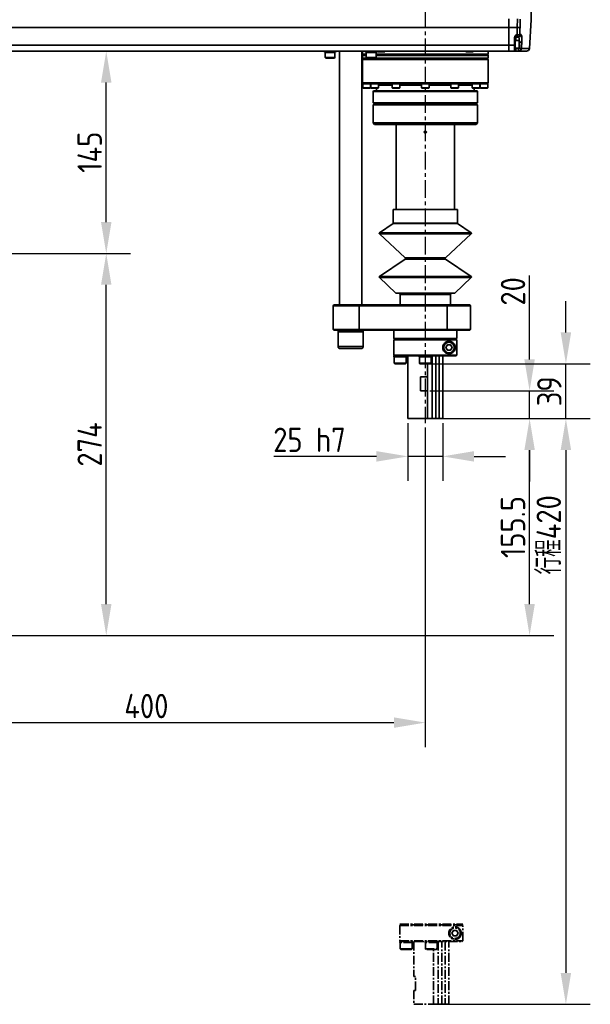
# Model space of a CAD drawing. Header units: millimetres. Extents: x 13873 to 18697, y 1443 to 6366.
# Tile 21 of 27: x 16222 to 16631, y 4223 to 4929. Entities that reach past the tile are written whole.
import ezdxf

# ---------------------------------------------------------------- set-up
doc = ezdxf.new("R2010")
doc.units = ezdxf.units.MM
doc.header["$PDSIZE"] = -1
doc.linetypes.add('CENTER', pattern=[10.16, 6.35, -1.27, 1.27, -1.27])
doc.linetypes.add('CENTERX2', pattern=[20.32, 12.7, -2.54, 2.54, -2.54])
doc.styles.add('标准汉字', font='gbenor.shx', dxfattribs={"bigfont": 'gbcbig.shx'})
doc.dimstyles.new('ISO-25', dxfattribs={"dimscale": 5, "dimtxt": 3.5, "dimasz": 4.5, "dimexe": 3.5, "dimexo": 0.625, "dimtad": 1, "dimdec": 1, "dimdsep": 46, "dimtxsty": '标准汉字', "dimcen": 2.5, "dimclrd": 1, "dimclre": 1, "dimadec": 0, "dimazin": 0, "dimtfac": 1, "dimtdec": 1, "dimtmove": 1, "dimatfit": 3, "dimfxl": 1, "dimarcsym": 0})

# ---------------------------------------------------------------- blocks, each defined once
blk = doc.blocks.new('*D15')
at = {"color": 1, "lineweight": -2, "transparency": 16777216}
for p, q in [((16112.66, 4751.71), (16112.66, 4407.46)), ((16512.66, 4636.43), (16512.66, 4407.46)), ((16135.16, 4424.96), (16490.16, 4424.96))]:
    blk.add_line(p, q, dxfattribs=at)
at = {"color": 1, "transparency": 16777216}
for points in [[(16135.16, 4428.71), (16135.16, 4421.21), (16112.66, 4424.96)], [(16490.16, 4428.71), (16490.16, 4421.21), (16512.66, 4424.96)]]:
    blk.add_solid(points, dxfattribs=at)
at = {"layer": 'Defpoints', "color": 0, "transparency": 16777216}
for p in [(16112.66, 4754.83), (16512.66, 4639.56), (16512.66, 4424.96)]:
    blk.add_point(p, dxfattribs=at)
at = {"color": 0, "transparency": 16777216, "insert": (16312.66, 4436.83), "char_height": 17.5, "attachment_point": 5, "style": '标准汉字'}
blk.add_mtext('400', dxfattribs=at)
blk = doc.blocks.new('*D16')
at = {"color": 1, "lineweight": -2, "transparency": 16777216}
for p, q in [((16155.29, 4761.39), (16301.39, 4761.39)), ((16283.89, 4509.89), (16283.89, 4738.89)), ((15803.29, 4487.39), (16301.39, 4487.39))]:
    blk.add_line(p, q, dxfattribs=at)
at = {"color": 1, "transparency": 16777216}
for points in [[(16280.14, 4738.89), (16287.64, 4738.89), (16283.89, 4761.39)], [(16280.14, 4509.89), (16287.64, 4509.89), (16283.89, 4487.39)]]:
    blk.add_solid(points, dxfattribs=at)
at = {"layer": 'Defpoints', "color": 0, "transparency": 16777216}
for p in [(16152.16, 4761.39), (16283.89, 4761.39), (15800.16, 4487.39)]:
    blk.add_point(p, dxfattribs=at)
at = {"color": 0, "transparency": 16777216, "insert": (16272.01, 4624.39), "char_height": 17.5, "attachment_point": 5, "rotation": 90, "style": '标准汉字'}
blk.add_mtext('274', dxfattribs=at)
blk = doc.blocks.new('*D17')
at = {"color": 1, "lineweight": -2, "transparency": 16777216}
for p, q in [((16249.47, 4906.39), (16301.39, 4906.39)), ((16283.89, 4783.89), (16283.89, 4883.89)), ((16155.29, 4761.39), (16301.39, 4761.39))]:
    blk.add_line(p, q, dxfattribs=at)
at = {"color": 1, "transparency": 16777216}
for points in [[(16280.14, 4883.89), (16287.64, 4883.89), (16283.89, 4906.39)], [(16280.14, 4783.89), (16287.64, 4783.89), (16283.89, 4761.39)]]:
    blk.add_solid(points, dxfattribs=at)
at = {"layer": 'Defpoints', "color": 0, "transparency": 16777216}
for p in [(16246.35, 4906.39), (16283.89, 4906.39), (16152.16, 4761.39)]:
    blk.add_point(p, dxfattribs=at)
at = {"color": 0, "transparency": 16777216, "insert": (16272.01, 4833.89), "char_height": 17.5, "attachment_point": 5, "rotation": 90, "style": '标准汉字'}
blk.add_mtext('145', dxfattribs=at)
blk = doc.blocks.new('*D18')
at = {"color": 1, "lineweight": -2, "transparency": 16777216}
for p, q in [((16445.45, 5558.77), (15421.75, 5558.77)), ((15439.25, 4509.89), (15439.25, 5536.27)), ((15539.54, 4487.39), (15421.75, 4487.39))]:
    blk.add_line(p, q, dxfattribs=at)
at = {"color": 1, "transparency": 16777216}
for points in [[(15435.5, 5536.27), (15443, 5536.27), (15439.25, 5558.77)], [(15435.5, 4509.89), (15443, 4509.89), (15439.25, 4487.39)]]:
    blk.add_solid(points, dxfattribs=at)
at = {"layer": 'Defpoints', "color": 0, "transparency": 16777216}
for p in [(15439.25, 5558.77), (16448.58, 5558.77), (15542.66, 4487.39)]:
    blk.add_point(p, dxfattribs=at)
at = {"color": 0, "transparency": 16777216, "insert": (15427.38, 5023.08), "char_height": 17.5, "attachment_point": 5, "rotation": 90, "style": '标准汉字'}
blk.add_mtext('1071', dxfattribs=at)
blk = doc.blocks.new('*D19')
at = {"color": 1, "lineweight": -2, "transparency": 16777216}
for p, q in [((16500.16, 4639.76), (16500.16, 4598.33)), ((16525.16, 4639.76), (16525.16, 4598.33)), ((16477.66, 4615.83), (16404.06, 4615.83)), ((16525.16, 4615.83), (16500.16, 4615.83)), ((16547.66, 4615.83), (16570.16, 4615.83))]:
    blk.add_line(p, q, dxfattribs=at)
at = {"color": 1, "transparency": 16777216}
for points in [[(16477.66, 4619.58), (16477.66, 4612.08), (16500.16, 4615.83)], [(16547.66, 4619.58), (16547.66, 4612.08), (16525.16, 4615.83)]]:
    blk.add_solid(points, dxfattribs=at)
at = {"layer": 'Defpoints', "color": 0, "transparency": 16777216}
for p in [(16500.16, 4642.89), (16525.16, 4642.89), (16525.16, 4615.83)]:
    blk.add_point(p, dxfattribs=at)
at = {"color": 0, "transparency": 16777216, "insert": (16429.61, 4627.7), "char_height": 17.5, "attachment_point": 5, "style": '标准汉字'}
blk.add_mtext('25 h7', dxfattribs=at)
blk = doc.blocks.new('*D21')
at = {"color": 1, "lineweight": -2, "transparency": 16777216}
for p, q in [((16587.43, 4685.39), (16587.43, 4745.48)), ((16515.79, 4662.89), (16604.93, 4662.89)), ((16587.43, 4642.89), (16587.43, 4662.89)), ((16517.36, 4642.89), (16604.93, 4642.89)), ((16587.43, 4620.39), (16587.43, 4597.89))]:
    blk.add_line(p, q, dxfattribs=at)
at = {"color": 1, "transparency": 16777216}
for points in [[(16583.68, 4685.39), (16591.18, 4685.39), (16587.43, 4662.89)], [(16583.68, 4620.39), (16591.18, 4620.39), (16587.43, 4642.89)]]:
    blk.add_solid(points, dxfattribs=at)
at = {"layer": 'Defpoints', "color": 0, "transparency": 16777216}
for p in [(16512.66, 4662.89), (16587.43, 4662.89), (16514.23, 4642.89)]:
    blk.add_point(p, dxfattribs=at)
at = {"color": 0, "transparency": 16777216, "insert": (16575.55, 4734.14), "char_height": 17.5, "attachment_point": 5, "rotation": 90, "style": '标准汉字'}
blk.add_mtext('20', dxfattribs=at)
blk = doc.blocks.new('*D22')
at = {"color": 1, "lineweight": -2, "transparency": 16777216}
for p, q in [((16613.47, 4704.69), (16613.47, 4727.19)), ((16515.79, 4682.19), (16630.97, 4682.19)), ((16613.47, 4642.89), (16613.47, 4682.19)), ((16528.29, 4642.89), (16630.97, 4642.89)), ((16613.47, 4620.39), (16613.47, 4597.89))]:
    blk.add_line(p, q, dxfattribs=at)
at = {"color": 1, "transparency": 16777216}
for points in [[(16609.72, 4704.69), (16617.22, 4704.69), (16613.47, 4682.19)], [(16609.72, 4620.39), (16617.22, 4620.39), (16613.47, 4642.89)]]:
    blk.add_solid(points, dxfattribs=at)
at = {"layer": 'Defpoints', "color": 0, "transparency": 16777216}
for p in [(16512.66, 4682.19), (16613.47, 4682.19), (16525.16, 4642.89)]:
    blk.add_point(p, dxfattribs=at)
at = {"color": 0, "transparency": 16777216, "insert": (16601.59, 4662.54), "char_height": 17.5, "attachment_point": 5, "rotation": 90, "style": '标准汉字'}
blk.add_mtext('39', dxfattribs=at)
blk = doc.blocks.new('*D23')
at = {"color": 1, "lineweight": -2, "transparency": 16777216}
for p, q in [((16528.29, 4642.89), (16630.97, 4642.89)), ((16613.47, 4620.39), (16613.47, 4245.47)), ((16524.94, 4222.97), (16630.97, 4222.97))]:
    blk.add_line(p, q, dxfattribs=at)
at = {"color": 1, "transparency": 16777216}
for points in [[(16609.72, 4620.39), (16617.22, 4620.39), (16613.47, 4642.89)], [(16609.72, 4245.47), (16617.22, 4245.47), (16613.47, 4222.97)]]:
    blk.add_solid(points, dxfattribs=at)
at = {"layer": 'Defpoints', "color": 0, "transparency": 16777216}
for p in [(16525.16, 4642.89), (16521.81, 4222.97), (16613.47, 4222.97)]:
    blk.add_point(p, dxfattribs=at)
at = {"color": 0, "transparency": 16777216, "insert": (16601.21, 4559.64), "char_height": 17.5, "attachment_point": 5, "rotation": 90, "style": '标准汉字'}
blk.add_mtext('行程420', dxfattribs=at)
blk = doc.blocks.new('*D73')
at = {"color": 1, "lineweight": -2, "transparency": 16777216}
for p, q in [((16510.32, 4642.89), (16604.93, 4642.89)), ((16587.43, 4509.89), (16587.43, 4620.39)), ((15793.29, 4487.39), (16604.93, 4487.39))]:
    blk.add_line(p, q, dxfattribs=at)
at = {"color": 1, "transparency": 16777216}
for points in [[(16583.68, 4620.39), (16591.18, 4620.39), (16587.43, 4642.89)], [(16583.68, 4509.89), (16591.18, 4509.89), (16587.43, 4487.39)]]:
    blk.add_solid(points, dxfattribs=at)
at = {"layer": 'Defpoints', "color": 0, "transparency": 16777216}
for p in [(16507.2, 4642.89), (16587.43, 4642.89), (15790.16, 4487.39)]:
    blk.add_point(p, dxfattribs=at)
at = {"color": 0, "transparency": 16777216, "insert": (16575.55, 4565.14), "char_height": 17.5, "attachment_point": 5, "rotation": 90, "style": '标准汉字'}
blk.add_mtext('155.5', dxfattribs=at)

msp = doc.modelspace()

# ---------------------------------------------------------------- linework, layer by layer
at = {"color": 4, "linetype": 'CENTERX2'}
msp.add_line((16512.66, 4996.69), (16512.66, 4639.56), dxfattribs=at)
at = {"linetype": 'Continuous', "lineweight": 35}
for p, q in [((16572.66, 4929.5), (16572.66, 4923.3)), ((16578.61, 4923.3), (16578.76, 4929.5)), ((16580.72, 4929.44), (16580.57, 4923.46)), ((16572.66, 4923.3), (16032.66, 4923.3)), ((16572.66, 4923.3), (16572.66, 4910.77)), ((16578.61, 4923.3), (16572.66, 4923.3)), ((16576.66, 4910.77), (16576.66, 4915.92)), ((16577.16, 4914.14), (16576.66, 4914.14)), ((16579.86, 4914.14), (16577.16, 4914.14)), ((16577.16, 4908.64), (16577.16, 4914.14)), ((16577.16, 4914.14), (16577.16, 4908.85)), ((16577.66, 4918.14), (16578.47, 4918.14)), ((16577.66, 4918.14), (16577.66, 4916.39)), ((16578.47, 4916.39), (16577.66, 4916.39)), ((16577.66, 4916.39), (16577.66, 4914.14)), ((16578.47, 4916.39), (16578.47, 4918.14)), ((16579.33, 4916.39), (16578.47, 4916.39)), ((16580.16, 4913.84), (16579.86, 4914.14)), ((16579.86, 4908.64), (16579.86, 4914.14)), ((16580.16, 4913.84), (16580.16, 4908.94)), ((16580.43, 4918.27), (16581.29, 4918.27)), ((16032.66, 4910.77), (16572.66, 4910.77)), ((16572.66, 4910.77), (16572.66, 4906.39)), ((16576.66, 4910.77), (16572.66, 4910.77)), ((16576.66, 4906.39), (16576.66, 4910.77)), ((16576.66, 4908.64), (16577.16, 4908.64)), ((16576.66, 4908.39), (16577.66, 4908.39)), ((16577.16, 4908.85), (16577.16, 4908.64)), ((16577.16, 4908.64), (16579.86, 4908.64)), ((16577.66, 4908.64), (16577.66, 4908.39)), ((16577.66, 4908.39), (16577.66, 4906.39)), ((16577.66, 4908.39), (16579.59, 4908.39)), ((16579.59, 4908.39), (16579.61, 4908.64)), ((16579.59, 4908.39), (16581.56, 4908.22)), ((16579.59, 4906.39), (16579.59, 4908.39)), ((16579.86, 4908.64), (16580.16, 4908.94)), ((16580.16, 4912.87), (16581.91, 4912.74)), ((16581.56, 4908.22), (16587.29, 4908.22)), ((16572.66, 4906.39), (16032.66, 4906.39)), ((16439.88, 4906.39), (16439.88, 4906.09)), ((16448.88, 4906.09), (16439.88, 4906.09)), ((16440.88, 4906.09), (16440.88, 4905.39)), ((16440.88, 4905.39), (16440.88, 4901.74)), ((16440.88, 4905.39), (16447.88, 4905.39)), ((16440.88, 4901.74), (16441.23, 4901.39)), ((16440.88, 4901.74), (16447.88, 4901.74)), ((16447.53, 4901.39), (16441.23, 4901.39)), ((16447.53, 4901.39), (16447.88, 4901.74)), ((16447.88, 4905.39), (16447.88, 4906.09)), ((16447.88, 4901.74), (16447.88, 4905.39)), ((16448.88, 4906.09), (16448.88, 4906.39)), ((16451.1, 4906.39), (16451.1, 4724.39)), ((16467.1, 4724.39), (16467.1, 4906.39)), ((16467.66, 4906.39), (16467.66, 4904.29)), ((16467.66, 4904.29), (16468.06, 4903.89)), ((16467.66, 4904.29), (16470.32, 4904.29)), ((16468.16, 4903.89), (16467.66, 4903.39)), ((16467.66, 4903.39), (16467.66, 4901.39)), ((16470.32, 4903.39), (16467.66, 4903.39)), ((16467.66, 4901.39), (16468.16, 4900.89)), ((16470.67, 4901.39), (16467.66, 4901.39)), ((16468.06, 4900.89), (16467.66, 4900.49)), ((16467.66, 4900.49), (16467.66, 4883.79)), ((16557.66, 4900.49), (16467.66, 4900.49)), ((16468.06, 4903.89), (16470.32, 4903.89)), ((16557.26, 4900.89), (16468.06, 4900.89)), ((16469.32, 4906.39), (16469.32, 4906.09)), ((16478.32, 4906.09), (16469.32, 4906.09)), ((16470.32, 4906.09), (16470.32, 4905.39)), ((16470.32, 4905.39), (16470.32, 4901.74)), ((16470.32, 4905.39), (16475.57, 4905.39)), ((16477.32, 4905.39), (16470.32, 4905.39)), ((16470.32, 4901.74), (16470.67, 4901.39)), ((16470.32, 4901.74), (16475.57, 4901.74)), ((16475.4, 4901.39), (16470.67, 4901.39)), ((16476.97, 4901.39), (16475.4, 4901.39)), ((16475.57, 4905.39), (16477.32, 4905.39)), ((16475.57, 4901.74), (16477.32, 4901.74)), ((16476.97, 4901.39), (16477.32, 4901.74)), ((16512.66, 4901.39), (16476.97, 4901.39)), ((16477.32, 4905.39), (16477.32, 4906.09)), ((16477.32, 4901.74), (16477.32, 4905.39)), ((16477.32, 4904.29), (16557.66, 4904.29)), ((16477.32, 4903.89), (16500.4, 4903.89)), ((16512.66, 4903.39), (16477.32, 4903.39)), ((16478.32, 4906.09), (16478.32, 4906.39)), ((16478.37, 4905.99), (16478.37, 4906.39)), ((16478.37, 4905.99), (16478.89, 4906.36)), ((16483.53, 4905.99), (16478.37, 4905.99)), ((16478.91, 4906.39), (16478.89, 4906.36)), ((16478.89, 4906.36), (16478.89, 4906.39)), ((16483.49, 4906.39), (16483.49, 4906.36)), ((16483.53, 4905.99), (16483.49, 4906.36)), ((16483.53, 4906.39), (16483.53, 4905.99)), ((16501.85, 4903.89), (16500.35, 4903.89)), ((16501.85, 4903.89), (16555.54, 4903.89)), ((16557.66, 4903.39), (16512.66, 4903.39)), ((16557.66, 4901.39), (16512.66, 4901.39)), ((16541.8, 4905.99), (16541.8, 4906.39)), ((16541.8, 4905.99), (16541.84, 4906.36)), ((16546.96, 4905.99), (16541.8, 4905.99)), ((16541.84, 4906.36), (16541.84, 4906.39)), ((16546.43, 4906.36), (16546.41, 4906.39)), ((16546.43, 4906.39), (16546.43, 4906.36)), ((16546.96, 4905.99), (16546.43, 4906.36)), ((16546.96, 4906.39), (16546.96, 4905.99)), ((16555.69, 4903.89), (16555.54, 4903.89)), ((16555.93, 4903.89), (16557.26, 4903.89)), ((16557.66, 4903.39), (16557.16, 4903.89)), ((16557.16, 4900.89), (16557.66, 4901.39)), ((16557.26, 4903.89), (16557.66, 4904.29)), ((16557.66, 4900.49), (16557.26, 4900.89)), ((16557.66, 4904.29), (16557.66, 4906.39)), ((16557.66, 4901.39), (16557.66, 4903.39)), ((16557.66, 4883.79), (16557.66, 4900.49)), ((16576.66, 4906.39), (16572.66, 4906.39)), ((16579.59, 4906.39), (16577.66, 4906.39)), ((16585.29, 4906.39), (16579.59, 4906.39)), ((16467.66, 4883.79), (16468.06, 4883.39)), ((16467.66, 4883.79), (16557.66, 4883.79)), ((16467.91, 4883.39), (16467.91, 4882.89)), ((16468.07, 4883.39), (16467.91, 4883.39)), ((16467.91, 4882.89), (16467.91, 4880.19)), ((16467.91, 4882.89), (16469.16, 4882.89)), ((16473.41, 4882.89), (16467.91, 4882.89)), ((16467.91, 4880.19), (16468.21, 4879.89)), ((16467.91, 4880.19), (16469.16, 4880.19)), ((16468.07, 4883.39), (16473.54, 4883.39)), ((16469.32, 4879.89), (16468.21, 4879.89)), ((16469.16, 4882.89), (16473.41, 4882.89)), ((16469.16, 4880.19), (16473.41, 4880.19)), ((16473.11, 4879.89), (16469.32, 4879.89)), ((16473.11, 4879.89), (16473.41, 4880.19)), ((16473.41, 4882.89), (16473.41, 4883.39)), ((16473.41, 4880.19), (16473.41, 4882.89)), ((16473.54, 4883.39), (16473.54, 4882.89)), ((16473.54, 4882.89), (16473.54, 4880.19)), ((16473.54, 4882.89), (16476.14, 4882.89)), ((16479.04, 4882.89), (16473.54, 4882.89)), ((16473.54, 4880.19), (16473.84, 4879.89)), ((16473.54, 4880.19), (16476.14, 4880.19)), ((16474.51, 4883.39), (16473.58, 4883.39)), ((16476.15, 4879.89), (16473.84, 4879.89)), ((16474.51, 4883.39), (16489.57, 4883.39)), ((16476.14, 4882.89), (16479.04, 4882.89)), ((16476.14, 4880.19), (16479.04, 4880.19)), ((16478.74, 4879.89), (16476.15, 4879.89)), ((16477.66, 4879.89), (16477.66, 4877.89)), ((16478.74, 4879.89), (16479.04, 4880.19)), ((16479.04, 4882.89), (16479.04, 4883.39)), ((16479.04, 4880.19), (16479.04, 4882.89)), ((16479.04, 4882.39), (16488.91, 4882.39)), ((16479.04, 4881.99), (16488.91, 4881.99)), ((16488.91, 4883.39), (16488.91, 4882.89)), ((16488.91, 4882.89), (16488.91, 4880.19)), ((16488.91, 4882.89), (16492.9, 4882.89)), ((16494.41, 4882.89), (16488.91, 4882.89)), ((16488.91, 4880.19), (16489.21, 4879.89)), ((16488.91, 4880.19), (16492.9, 4880.19)), ((16492.77, 4879.89), (16489.21, 4879.89)), ((16491.17, 4883.39), (16489.57, 4883.39)), ((16491.17, 4883.39), (16511.74, 4883.39)), ((16494.11, 4879.89), (16492.77, 4879.89)), ((16492.9, 4882.89), (16494.41, 4882.89)), ((16492.9, 4880.19), (16494.41, 4880.19)), ((16494.11, 4879.89), (16494.41, 4880.19)), ((16494.41, 4882.89), (16494.41, 4883.39)), ((16494.41, 4880.19), (16494.41, 4882.89)), ((16494.41, 4882.39), (16509.91, 4882.39)), ((16494.41, 4881.99), (16509.91, 4881.99)), ((16509.91, 4883.39), (16509.91, 4882.89)), ((16509.91, 4882.89), (16509.91, 4880.19)), ((16509.91, 4882.89), (16514.96, 4882.89)), ((16515.41, 4882.89), (16509.91, 4882.89)), ((16509.91, 4880.19), (16510.21, 4879.89)), ((16509.91, 4880.19), (16514.96, 4880.19)), ((16514.71, 4879.89), (16510.21, 4879.89)), ((16513.59, 4883.39), (16511.74, 4883.39)), ((16513.59, 4883.39), (16534.16, 4883.39)), ((16515.11, 4879.89), (16514.71, 4879.89)), ((16514.96, 4882.89), (16515.41, 4882.89)), ((16514.96, 4880.19), (16515.41, 4880.19)), ((16515.11, 4879.89), (16515.41, 4880.19)), ((16515.41, 4882.89), (16515.41, 4883.39)), ((16515.41, 4880.19), (16515.41, 4882.89)), ((16515.41, 4882.39), (16530.91, 4882.39)), ((16515.41, 4881.99), (16530.91, 4881.99)), ((16530.91, 4883.39), (16530.91, 4882.89)), ((16530.91, 4882.89), (16530.91, 4880.19)), ((16530.91, 4882.89), (16536.41, 4882.89)), ((16536.41, 4882.89), (16530.91, 4882.89)), ((16530.91, 4880.19), (16531.21, 4879.89)), ((16530.91, 4880.19), (16536.41, 4880.19)), ((16536.11, 4879.89), (16531.21, 4879.89)), ((16535.76, 4883.39), (16534.16, 4883.39)), ((16535.76, 4883.39), (16550.82, 4883.39)), ((16536.11, 4879.89), (16536.41, 4880.19)), ((16536.41, 4882.89), (16536.41, 4883.39)), ((16536.41, 4880.19), (16536.41, 4882.89)), ((16536.41, 4882.89), (16536.41, 4882.89)), ((16536.41, 4882.39), (16546.29, 4882.39)), ((16536.41, 4881.99), (16546.29, 4881.99)), ((16536.41, 4880.19), (16536.41, 4880.19)), ((16546.29, 4883.39), (16546.29, 4882.89)), ((16546.29, 4882.89), (16546.29, 4880.19)), ((16546.29, 4882.89), (16551.79, 4882.89)), ((16546.58, 4882.89), (16546.29, 4882.89)), ((16546.29, 4880.19), (16546.59, 4879.89)), ((16546.29, 4880.19), (16551.79, 4880.19)), ((16551.79, 4882.89), (16546.58, 4882.89)), ((16551.49, 4879.89), (16546.59, 4879.89)), ((16547.66, 4877.89), (16547.66, 4879.89)), ((16551.74, 4883.39), (16550.82, 4883.39)), ((16551.49, 4879.89), (16551.79, 4880.19)), ((16551.79, 4882.89), (16551.79, 4883.39)), ((16551.79, 4883.39), (16557.25, 4883.39)), ((16551.79, 4880.19), (16551.79, 4882.89)), ((16551.91, 4883.39), (16551.91, 4882.89)), ((16551.91, 4882.89), (16551.91, 4880.19)), ((16551.91, 4882.89), (16557.41, 4882.89)), ((16553.16, 4882.89), (16551.91, 4882.89)), ((16551.91, 4880.19), (16552.21, 4879.89)), ((16551.91, 4880.19), (16557.41, 4880.19)), ((16557.11, 4879.89), (16552.21, 4879.89)), ((16557.41, 4882.89), (16553.16, 4882.89)), ((16557.11, 4879.89), (16557.41, 4880.19)), ((16557.26, 4883.39), (16557.66, 4883.79)), ((16557.41, 4883.39), (16557.26, 4883.39)), ((16557.41, 4882.89), (16557.41, 4883.39)), ((16557.41, 4880.19), (16557.41, 4882.89)), ((16475.56, 4877.89), (16475.16, 4877.49)), ((16475.16, 4877.49), (16475.16, 4869.39)), ((16550.16, 4877.49), (16475.16, 4877.49)), ((16512.66, 4877.89), (16475.56, 4877.89)), ((16549.76, 4877.89), (16512.66, 4877.89)), ((16550.16, 4877.49), (16549.76, 4877.89)), ((16550.16, 4869.39), (16550.16, 4877.49)), ((16475.16, 4869.39), (16475.66, 4868.89)), ((16550.16, 4869.39), (16475.16, 4869.39)), ((16476.16, 4868.89), (16475.16, 4867.89)), ((16476.16, 4868.89), (16475.16, 4867.89)), ((16475.16, 4867.89), (16475.16, 4854.89)), ((16475.16, 4867.89), (16475.16, 4854.89)), ((16550.16, 4867.89), (16475.16, 4867.89)), ((16549.66, 4868.89), (16475.66, 4868.89)), ((16550.16, 4867.89), (16549.16, 4868.89)), ((16550.16, 4867.89), (16549.16, 4868.89)), ((16549.66, 4868.89), (16550.16, 4869.39)), ((16550.16, 4854.89), (16550.16, 4867.89)), ((16550.16, 4854.89), (16550.16, 4867.89)), ((16475.16, 4854.89), (16476.16, 4853.89)), ((16475.16, 4854.89), (16476.16, 4853.89)), ((16550.16, 4854.89), (16475.16, 4854.89)), ((16476.16, 4853.89), (16549.16, 4853.89)), ((16491.66, 4853.89), (16491.66, 4792.89)), ((16491.66, 4853.89), (16491.66, 4792.89)), ((16533.66, 4792.89), (16533.66, 4853.89)), ((16533.66, 4792.89), (16533.66, 4853.89)), ((16549.16, 4853.89), (16550.16, 4854.89)), ((16549.16, 4853.89), (16550.16, 4854.89)), ((16513.12, 4848.98), (16511.96, 4848.61)), ((16513.12, 4848.98), (16511.96, 4848.61)), ((16511.96, 4848.61), (16512.42, 4848.76)), ((16511.96, 4848.61), (16512.42, 4848.76)), ((16489.66, 4792.89), (16489.66, 4783.02)), ((16535.66, 4792.89), (16489.66, 4792.89)), ((16535.66, 4783.02), (16535.66, 4792.89)), ((16489.55, 4782.81), (16479.78, 4776.15)), ((16535.77, 4782.81), (16489.55, 4782.81)), ((16489.66, 4783.02), (16535.66, 4783.02)), ((16545.55, 4776.15), (16535.77, 4782.81)), ((16479.72, 4775.37), (16498.21, 4758.12)), ((16545.61, 4775.37), (16479.72, 4775.37)), ((16479.78, 4776.15), (16543.81, 4776.15)), ((16527.12, 4758.12), (16545.61, 4775.37)), ((16543.81, 4776.15), (16545.55, 4776.15)), ((16498.15, 4757.34), (16479.78, 4744.81)), ((16527.18, 4757.34), (16498.15, 4757.34)), ((16498.21, 4758.12), (16526.36, 4758.12)), ((16526.36, 4758.12), (16527.12, 4758.12)), ((16545.55, 4744.81), (16527.18, 4757.34)), ((16479.78, 4744.81), (16543.81, 4744.81)), ((16543.81, 4744.81), (16545.55, 4744.81)), ((16479.72, 4744.03), (16491.59, 4732.95)), ((16545.61, 4744.03), (16479.72, 4744.03)), ((16533.73, 4732.95), (16545.61, 4744.03)), ((16491.59, 4732.95), (16533.73, 4732.95)), ((16532.46, 4732.89), (16491.76, 4732.89)), ((16494.66, 4731.89), (16494.66, 4724.39)), ((16529.71, 4731.89), (16494.66, 4731.89)), ((16530.66, 4731.89), (16529.71, 4731.89)), ((16530.66, 4724.39), (16530.66, 4731.89)), ((16533.56, 4732.89), (16532.46, 4732.89)), ((16447.1, 4724.39), (16446.6, 4723.89)), ((16446.6, 4723.89), (16446.6, 4706.89)), ((16465.15, 4723.89), (16446.6, 4723.89)), ((16447.1, 4724.39), (16464.91, 4724.39)), ((16465.15, 4723.89), (16464.91, 4724.39)), ((16464.91, 4724.39), (16528.16, 4724.39)), ((16465.15, 4723.89), (16465.15, 4706.89)), ((16528.4, 4723.89), (16465.15, 4723.89)), ((16528.16, 4724.39), (16528.4, 4723.89)), ((16528.16, 4724.39), (16544.66, 4724.39)), ((16528.4, 4723.89), (16528.4, 4706.89)), ((16545.16, 4723.89), (16528.4, 4723.89)), ((16545.16, 4723.89), (16544.66, 4724.39)), ((16545.16, 4706.89), (16545.16, 4723.89)), ((16446.6, 4706.89), (16447.1, 4706.39)), ((16446.6, 4706.89), (16465.15, 4706.89)), ((16464.91, 4706.39), (16447.1, 4706.39)), ((16450.1, 4706.39), (16450.1, 4705.09)), ((16450.1, 4705.09), (16450.1, 4694.59)), ((16450.1, 4705.09), (16466.64, 4705.09)), ((16468.1, 4705.09), (16450.1, 4705.09)), ((16464.91, 4706.39), (16465.15, 4706.89)), ((16528.16, 4706.39), (16464.91, 4706.39)), ((16465.15, 4706.89), (16528.4, 4706.89)), ((16466.64, 4705.09), (16468.1, 4705.09)), ((16468.1, 4705.09), (16468.1, 4706.39)), ((16468.1, 4694.59), (16468.1, 4705.09)), ((16490.16, 4706.39), (16490.16, 4700.39)), ((16528.4, 4706.89), (16528.16, 4706.39)), ((16544.66, 4706.39), (16528.16, 4706.39)), ((16528.4, 4706.89), (16545.16, 4706.89)), ((16535.16, 4700.39), (16535.16, 4706.39)), ((16544.66, 4706.39), (16545.16, 4706.89)), ((16490.16, 4700.39), (16490.66, 4699.89)), ((16490.16, 4700.39), (16535.16, 4700.39)), ((16490.66, 4699.89), (16490.16, 4699.39)), ((16490.16, 4699.39), (16490.16, 4688.39)), ((16490.16, 4699.39), (16535.15, 4699.39)), ((16534.66, 4699.89), (16490.66, 4699.89)), ((16534.65, 4699.89), (16490.66, 4699.89)), ((16528.51, 4695.89), (16527.35, 4693.89)), ((16530.82, 4695.89), (16528.51, 4695.89)), ((16531.97, 4693.89), (16530.82, 4695.89)), ((16534.05, 4692.87), (16534.05, 4694.9)), ((16535.15, 4699.39), (16534.65, 4699.89)), ((16534.66, 4699.89), (16535.16, 4700.39)), ((16535.15, 4688.39), (16535.15, 4699.39)), ((16450.1, 4694.59), (16466.64, 4694.59)), ((16465.38, 4693.09), (16451.6, 4693.09)), ((16466.6, 4693.09), (16465.38, 4693.09)), ((16466.64, 4694.59), (16468.1, 4694.59)), ((16490.16, 4688.39), (16490.66, 4687.89)), ((16490.16, 4688.39), (16535.15, 4688.39)), ((16490.16, 4687.89), (16490.16, 4687.19)), ((16490.78, 4687.89), (16490.16, 4687.89)), ((16490.78, 4687.89), (16510.39, 4687.89)), ((16499.16, 4687.19), (16499.16, 4687.89)), ((16500.16, 4687.89), (16500.16, 4642.89)), ((16500.16, 4687.89), (16500.16, 4642.89)), ((16508.16, 4687.89), (16508.16, 4687.19)), ((16514.94, 4687.89), (16510.39, 4687.89)), ((16514.94, 4687.89), (16534.65, 4687.89)), ((16517.16, 4687.19), (16517.16, 4687.89)), ((16517.5, 4687.89), (16517.5, 4642.89)), ((16520.22, 4642.89), (16520.22, 4687.89)), ((16522.62, 4687.89), (16522.62, 4642.89)), ((16525.16, 4642.89), (16525.16, 4687.89)), ((16525.16, 4642.89), (16525.16, 4687.89)), ((16527.35, 4693.89), (16528.51, 4691.89)), ((16528.51, 4691.89), (16530.82, 4691.89)), ((16530.82, 4691.89), (16531.97, 4693.89)), ((16534.65, 4687.89), (16535.15, 4688.39)), ((16499.16, 4687.19), (16490.16, 4687.19)), ((16490.41, 4687.19), (16490.41, 4682.62)), ((16490.41, 4682.62), (16490.84, 4682.19)), ((16490.41, 4682.62), (16492.34, 4682.62)), ((16492.57, 4682.19), (16490.84, 4682.19)), ((16492.34, 4682.62), (16498.91, 4682.62)), ((16498.48, 4682.19), (16492.57, 4682.19)), ((16498.48, 4682.19), (16498.91, 4682.62)), ((16498.91, 4682.62), (16498.91, 4687.19)), ((16517.16, 4687.19), (16508.16, 4687.19)), ((16508.41, 4687.19), (16508.41, 4682.62)), ((16508.41, 4682.62), (16508.84, 4682.19)), ((16508.41, 4682.62), (16516.22, 4682.62)), ((16515.86, 4682.19), (16508.84, 4682.19)), ((16514.23, 4672.89), (16514.23, 4682.19)), ((16516.48, 4682.19), (16515.86, 4682.19)), ((16516.22, 4682.62), (16516.91, 4682.62)), ((16516.48, 4682.19), (16516.91, 4682.62)), ((16516.91, 4682.62), (16516.91, 4687.19)), ((16509.16, 4672.89), (16509.16, 4662.89)), ((16514.23, 4672.89), (16509.16, 4672.89)), ((16514.23, 4672.89), (16514.32, 4672.89)), ((16514.32, 4672.89), (16514.32, 4662.89)), ((16509.16, 4662.89), (16514.23, 4662.89)), ((16514.23, 4642.89), (16514.23, 4662.89)), ((16514.32, 4662.89), (16514.23, 4662.89)), ((16500.16, 4642.89), (16514.23, 4642.89)), ((16514.23, 4642.89), (16517.5, 4642.89)), ((16517.5, 4642.89), (16520.22, 4642.89)), ((16520.22, 4642.89), (16522.62, 4642.89)), ((16522.62, 4642.89), (16525.16, 4642.89))]:
    msp.add_line(p, q, dxfattribs=at)
at = {"linetype": 'CENTER', "lineweight": 35}
for p, q in [((16494.47, 4280.47), (16494.97, 4279.97)), ((16494.47, 4280.47), (16539.47, 4280.47)), ((16494.97, 4279.97), (16494.47, 4279.47)), ((16494.47, 4279.47), (16494.47, 4268.47)), ((16494.47, 4279.47), (16539.46, 4279.47)), ((16538.97, 4279.97), (16494.97, 4279.97)), ((16538.96, 4279.97), (16494.97, 4279.97)), ((16539.46, 4279.47), (16538.96, 4279.97)), ((16538.97, 4279.97), (16539.47, 4280.47)), ((16539.46, 4268.47), (16539.46, 4279.47)), ((16532.82, 4275.97), (16531.67, 4273.97)), ((16531.67, 4273.97), (16532.82, 4271.97)), ((16535.13, 4275.97), (16532.82, 4275.97)), ((16532.82, 4271.97), (16535.13, 4271.97)), ((16536.28, 4273.97), (16535.13, 4275.97)), ((16535.13, 4271.97), (16536.28, 4273.97)), ((16538.36, 4272.96), (16538.36, 4274.99)), ((16494.47, 4268.47), (16494.97, 4267.97)), ((16494.47, 4268.47), (16539.46, 4268.47)), ((16494.47, 4267.97), (16494.47, 4267.27)), ((16495.09, 4267.97), (16494.47, 4267.97)), ((16503.47, 4267.27), (16494.47, 4267.27)), ((16494.72, 4267.27), (16494.72, 4262.7)), ((16495.09, 4267.97), (16514.7, 4267.97)), ((16503.22, 4262.7), (16503.22, 4267.27)), ((16503.47, 4267.27), (16503.47, 4267.97)), ((16504.47, 4267.97), (16504.47, 4242.97)), ((16512.47, 4267.97), (16512.47, 4267.27)), ((16521.47, 4267.27), (16512.47, 4267.27)), ((16512.72, 4267.27), (16512.72, 4262.7)), ((16519.25, 4267.97), (16514.7, 4267.97)), ((16519.25, 4267.97), (16538.96, 4267.97)), ((16521.22, 4262.7), (16521.22, 4267.27)), ((16521.47, 4267.27), (16521.47, 4267.97)), ((16521.81, 4267.97), (16521.81, 4222.97)), ((16524.54, 4222.97), (16524.54, 4267.97)), ((16526.93, 4267.97), (16526.93, 4222.97)), ((16529.47, 4222.97), (16529.47, 4267.97)), ((16538.96, 4267.97), (16539.46, 4268.47)), ((16494.72, 4262.7), (16495.15, 4262.27)), ((16494.72, 4262.7), (16496.65, 4262.7)), ((16496.89, 4262.27), (16495.15, 4262.27)), ((16496.65, 4262.7), (16503.22, 4262.7)), ((16502.79, 4262.27), (16496.89, 4262.27)), ((16502.79, 4262.27), (16503.22, 4262.7)), ((16512.72, 4262.7), (16513.15, 4262.27)), ((16512.72, 4262.7), (16520.53, 4262.7)), ((16520.17, 4262.27), (16513.15, 4262.27)), ((16518.55, 4222.97), (16518.55, 4262.27)), ((16520.79, 4262.27), (16520.17, 4262.27)), ((16520.53, 4262.7), (16521.22, 4262.7)), ((16520.79, 4262.27), (16521.22, 4262.7)), ((16505.57, 4242.97), (16504.47, 4242.97)), ((16505.57, 4232.97), (16505.57, 4242.97)), ((16504.47, 4232.97), (16504.47, 4222.97)), ((16504.47, 4232.97), (16505.57, 4232.97)), ((16504.47, 4222.97), (16518.55, 4222.97)), ((16518.55, 4222.97), (16521.81, 4222.97)), ((16521.81, 4222.97), (16524.54, 4222.97)), ((16524.54, 4222.97), (16526.93, 4222.97)), ((16526.93, 4222.97), (16529.47, 4222.97))]:
    msp.add_line(p, q, dxfattribs=at)
at = {"linetype": 'Continuous', "lineweight": 35}
for radius in [4.25, 3.75]:
    msp.add_circle((16529.66, 4693.89), radius, dxfattribs=at)
at = {"linetype": 'CENTER', "lineweight": 35}
for radius in [4.25, 3.75]:
    msp.add_circle((16533.97, 4273.97), radius, dxfattribs=at)
at = {"linetype": 'Continuous', "lineweight": 35}
for centre, radius, start, end in [((16188.66, 4941.39), 400, 355.24388, 0.00007), ((16194.66, 4931.31), 384.04, 358.03455, 358.80457), ((16579.1, 4929.43), 6.15, 265.42977, 283.81419), ((16194.69, 4931.51), 385.97, 358.03455, 358.80457), ((16577.66, 4915.39), 1, 90, 180), ((16579.04, 4924.24), 6.13, 264.65161, 283.08739), ((16578.45, 4918.36), 1.98, 270.5112, 357.27074), ((16579.31, 4918.37), 1.98, 270.45184, 357.2041), ((16579.58, 4908.37), 1.98, 270.372, 355.69886), ((16188.66, 4941.39), 394.29, 355.17486, 355.83409), ((16585.29, 4908.39), 2, 270, 355.24388), ((16489.41, 4783.02), 0.25, 304.2945, 0), ((16535.91, 4783.02), 0.25, 180, 235.7055), ((16480.06, 4775.73), 0.5, 124.2945, 226.97877), ((16545.26, 4775.73), 0.5, 313.02123, 55.7055), ((16497.86, 4757.75), 0.5, 304.2945, 46.97877), ((16527.46, 4757.75), 0.5, 133.02123, 235.7055), ((16480.06, 4744.4), 0.5, 124.2945, 226.97877), ((16545.26, 4744.4), 0.5, 313.02123, 55.7055), ((16491.76, 4733.14), 0.25, 226.97877, 270), ((16493.66, 4731.89), 1, 0, 90), ((16531.66, 4731.89), 1, 90, 180), ((16533.56, 4733.14), 0.25, 270, 313.02123), ((16529.66, 4693.89), 2, 150, 210), ((16529.66, 4693.89), 2, 90, 150), ((16529.66, 4693.89), 2, 30, 90), ((16529.66, 4693.89), 2, 330, 30), ((16451.6, 4694.59), 1.5, 180, 270), ((16466.6, 4694.59), 1.5, 270, 0), ((16529.66, 4693.89), 2, 210, 270), ((16529.66, 4693.89), 2, 270, 330)]:
    msp.add_arc(centre, radius, start, end, dxfattribs=at)
at = {"linetype": 'CENTER', "lineweight": 35}
for start, end in [(150, 210), (90, 150), (210, 270), (30, 90), (270, 330), (330, 30)]:
    msp.add_arc((16533.97, 4273.97), 2, start, end, dxfattribs=at)
at = {"linetype": 'Continuous', "lineweight": 35}
for points, knots in [([(16576.66, 4915.92), (16576.69, 4916.15), (16576.78, 4916.89), (16577.27, 4917.59), (16577.61, 4918.07), (16577.66, 4918.14), (16577.66, 4918.14)], [0, 0, 0, 0, 0.283116, 0.90121, 0.996395, 1, 1, 1, 1]), ([(16580.01, 4913.99), (16580.01, 4914.24), (16580.02, 4914.87), (16579.89, 4915.66), (16579.66, 4916.27), (16579.44, 4916.35), (16579.33, 4916.39)], [0, 0, 0, 0, 0.179252, 0.448047, 0.722866, 1, 1, 1, 1]), ([(16581.29, 4918.27), (16581.4, 4918.21), (16581.62, 4918.09), (16581.86, 4917.12), (16581.99, 4915.71), (16582, 4914.16), (16581.94, 4913.15), (16581.91, 4912.74)], [0, 0, 0, 0, 0.2174902, 0.4351013, 0.6496651, 0.8606583, 1, 1, 1, 1]), ([(16500.4, 4903.89), (16500.8, 4903.92), (16501.28, 4903.96), (16501.77, 4903.9), (16501.85, 4903.89)], [0, 0, 0, 0, 0.849121, 1, 1, 1, 1]), ([(16555.54, 4903.89), (16555.69, 4903.92), (16555.85, 4903.95), (16555.92, 4903.9), (16555.93, 4903.89), (16555.93, 4903.89)], [0, 0, 0, 0, 0.849111, 0.964015, 1, 1, 1, 1]), ([(16577.66, 4906.39), (16577.66, 4906.39), (16577.61, 4906.39), (16577.27, 4906.39), (16576.78, 4906.39), (16576.69, 4906.39), (16576.66, 4906.39)], [0, 0, 0, 0, 0.003605, 0.09879, 0.716884, 1, 1, 1, 1]), ([(16512.66, 4849.14), (16512.75, 4849.13), (16512.92, 4849.11), (16513.14, 4848.98), (16513.31, 4848.79), (16513.41, 4848.55), (16513.42, 4848.3), (16513.35, 4848.05), (16513.2, 4847.84), (16512.99, 4847.7), (16512.8, 4847.64), (16512.61, 4847.63), (16512.41, 4847.66), (16512.19, 4847.79), (16512.01, 4847.98), (16511.92, 4848.22), (16511.9, 4848.47), (16511.98, 4848.72), (16512.12, 4848.93), (16512.33, 4849.08), (16512.53, 4849.13), (16512.64, 4849.14), (16512.66, 4849.14)], [0, 0, 0, 0, 0.053663, 0.107325, 0.161008, 0.214706, 0.26838, 0.32203, 0.375693, 0.429385, 0.483078, 0.5, 0.553663, 0.607325, 0.661008, 0.714706, 0.76838, 0.82203, 0.875693, 0.929385, 0.983078, 1, 1, 1, 1]), ([(16512.66, 4849.14), (16512.75, 4849.13), (16512.92, 4849.11), (16513.14, 4848.98), (16513.31, 4848.79), (16513.41, 4848.55), (16513.42, 4848.3), (16513.35, 4848.05), (16513.2, 4847.84), (16512.99, 4847.7), (16512.8, 4847.64), (16512.61, 4847.63), (16512.41, 4847.66), (16512.19, 4847.79), (16512.01, 4847.98), (16511.92, 4848.22), (16511.9, 4848.47), (16511.98, 4848.72), (16512.12, 4848.93), (16512.33, 4849.08), (16512.53, 4849.13), (16512.64, 4849.14), (16512.66, 4849.14)], [0, 0, 0, 0, 0.053663, 0.107325, 0.161008, 0.214706, 0.26838, 0.32203, 0.375693, 0.429385, 0.483078, 0.5, 0.553663, 0.607325, 0.661008, 0.714706, 0.76838, 0.82203, 0.875693, 0.929385, 0.983078, 1, 1, 1, 1]), ([(16534.05, 4692.87), (16533.89, 4692.43), (16533.43, 4691.11), (16532.33, 4690.14), (16530.88, 4689.48), (16529.49, 4689.31), (16528, 4689.6), (16526.67, 4690.42), (16525.71, 4691.58), (16525.19, 4692.93), (16525.12, 4694.33), (16525.44, 4695.59), (16526.07, 4696.69), (16527.07, 4697.66), (16528.58, 4698.38), (16530.16, 4698.44), (16531.5, 4698.06), (16532.62, 4697.35), (16533.51, 4696.45), (16533.89, 4695.36), (16534.05, 4694.9)], [0, 0, 0, 0, 0.053274, 0.158526, 0.218023, 0.27738, 0.340905, 0.392328, 0.433855, 0.475589, 0.512437, 0.547174, 0.582675, 0.621466, 0.677831, 0.756155, 0.812777, 0.869469, 0.945443, 1, 1, 1, 1])]:
    msp.add_open_spline(points, degree=3, knots=knots, dxfattribs=at)
at = {"linetype": 'CENTER', "lineweight": 35}
msp.add_open_spline([(16538.36, 4272.96), (16538.2, 4272.51), (16537.74, 4271.2), (16536.64, 4270.23), (16535.19, 4269.57), (16533.8, 4269.4), (16532.31, 4269.69), (16530.98, 4270.51), (16530.02, 4271.67), (16529.5, 4273.02), (16529.43, 4274.42), (16529.75, 4275.68), (16530.38, 4276.77), (16531.38, 4277.75), (16532.89, 4278.47), (16534.47, 4278.53), (16535.81, 4278.14), (16536.93, 4277.44), (16537.82, 4276.53), (16538.2, 4275.45), (16538.36, 4274.99)], degree=3, knots=[0, 0, 0, 0, 0.053274, 0.158526, 0.218023, 0.27738, 0.340905, 0.392328, 0.433855, 0.475589, 0.512437, 0.547174, 0.582675, 0.621466, 0.677831, 0.756155, 0.812777, 0.869469, 0.945443, 1, 1, 1, 1], dxfattribs=at)

# ---------------------------------------------------------------- dimensions: what is measured, and where the dimension line sits
dim = msp.add_linear_dim(base=(15439.25, 5558.77), p1=(15542.66, 4487.39), p2=(16448.58, 5558.77), angle=90, dimstyle='ISO-25', override={"dimdec": 0})
dim.commit()
dim.dimension.update_dxf_attribs({"geometry": '*D18', "text_midpoint": (15427.38, 5023.08)})
for base, p1, p2, picture, middle in [((16283.89, 4906.39), (16152.16, 4761.39), (16246.35, 4906.39), '*D17', (16272.01, 4833.89)), ((16283.89, 4761.39), (15800.16, 4487.39), (16152.16, 4761.39), '*D16', (16272.01, 4624.39)), ((16587.43, 4642.89), (15790.16, 4487.39), (16507.2, 4642.89), '*D73', (16575.55, 4565.14))]:
    dim = msp.add_linear_dim(base=base, p1=p1, p2=p2, angle=90, dimstyle='ISO-25')
    dim.commit()
    dim.dimension.update_dxf_attribs({"geometry": picture, "text_midpoint": middle})
dim = msp.add_linear_dim(base=(16512.66, 4424.96), p1=(16112.66, 4754.83), p2=(16512.66, 4639.56), dimstyle='ISO-25')
dim.commit()
dim.dimension.update_dxf_attribs({"geometry": '*D15', "text_midpoint": (16312.66, 4436.83)})
for base, p1, p2, override, picture, middle in [((16587.43, 4662.89), (16514.23, 4642.89), (16512.66, 4662.89), {"dimtmove": 0}, '*D21', (16587.43, 4734.14)), ((16613.47, 4682.19), (16525.16, 4642.89), (16512.66, 4682.19), {"dimdec": 0, "dimtmove": 0}, '*D22', (16613.47, 4662.54))]:
    dim = msp.add_linear_dim(base=base, p1=p1, p2=p2, angle=90, dimstyle='ISO-25', override=override)
    dim.commit()
    dim.dimension.update_dxf_attribs({"geometry": picture, "text_midpoint": middle, "dimtype": 160})
dim = msp.add_linear_dim(base=(16525.16, 4615.83), p1=(16500.16, 4642.89), p2=(16525.16, 4642.89), text='<> h7', dimstyle='ISO-25', override={"dimtmove": 0})
dim.commit()
dim.dimension.update_dxf_attribs({"geometry": '*D19', "text_midpoint": (16429.61, 4615.83), "dimtype": 160})
dim = msp.add_linear_dim(base=(16613.47, 4222.97), p1=(16525.16, 4642.89), p2=(16521.81, 4222.97), angle=90, text='行程420', dimstyle='ISO-25', override={"dimtmove": 0})
dim.commit()
dim.dimension.update_dxf_attribs({"geometry": '*D23', "text_midpoint": (16613.47, 4559.64), "dimtype": 160})

doc.saveas('drawing.dxf')
